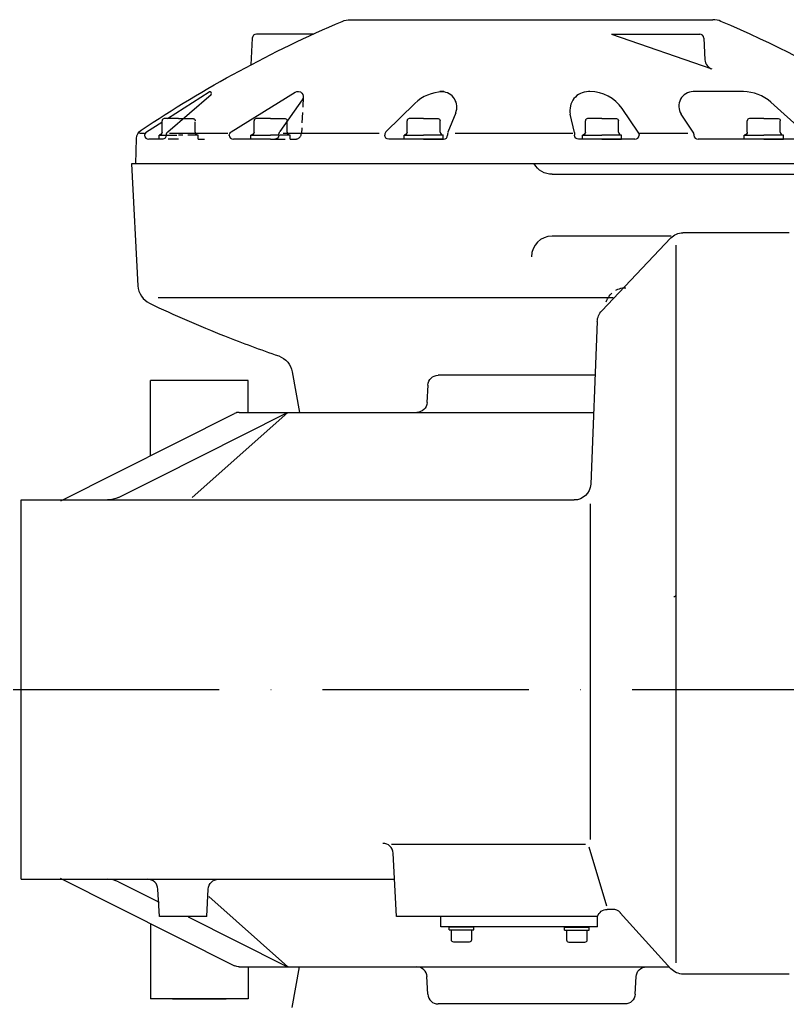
# Model space of a CAD drawing. Extents: x 98 to 2541, y 521 to 1479.
# Tile 3 of 6: x 1452 to 1824, y 847 to 1325. Entities that reach past the tile are written whole.
import ezdxf

# ---------------------------------------------------------------- set-up
doc = ezdxf.new("R2010")
doc.units = 0
doc.header["$LTSCALE"] = 10
doc.linetypes.add('DASHED', pattern=[0.75, 0.5, -0.25])
doc.linetypes.add('GEN7', pattern=[15, 10, -2.5, 0, -2.5])
doc.layers.get('0').update_dxf_attribs({"linetype": 'CONTINUOUS'})
doc.layers.add('7', color=4, linetype='GEN7')

msp = doc.modelspace()

# ---------------------------------------------------------------- linework, layer by layer
at = {"linetype": 'CONTINUOUS'}
for p, q in [((1612.04, 1325), (1787.96, 1325)), ((1612.04, 1325), (1787.96, 1325)), ((1564.58, 1316.1), (1563.9, 1303.13)), ((1564.58, 1316.1), (1563.9, 1303.13)), ((1594.1, 1318), (1566.57, 1318)), ((1594.1, 1318), (1566.57, 1318)), ((1738.73, 1318), (1781.58, 1318)), ((1738.73, 1318), (1787.49, 1301.1)), ((1738.73, 1318), (1781.58, 1318)), ((1738.73, 1318), (1787.49, 1301.1)), ((1783.58, 1316.1), (1784.13, 1305.56)), ((1783.58, 1316.1), (1784.13, 1305.56)), ((1523.48, 1277.09), (1543.61, 1289.93)), ((1523.48, 1277.09), (1543.61, 1289.93)), ((1554.36, 1270.59), (1585.33, 1289.84)), ((1554.36, 1270.59), (1585.33, 1289.84)), ((1728.32, 1290.09), (1727.61, 1290.09)), ((1728.32, 1290.09), (1727.61, 1290.09)), ((1802.78, 1290.09), (1778.43, 1290.09)), ((1802.78, 1290.09), (1778.43, 1290.09)), ((1523.55, 1270.6), (1544.55, 1288.64)), ((1523.55, 1270.6), (1544.55, 1288.64)), ((1588.83, 1286.14), (1577.98, 1270.78)), ((1588.83, 1286.14), (1577.98, 1270.78)), ((1832.14, 1270.59), (1816.14, 1284.97)), ((1832.14, 1270.59), (1816.14, 1284.97)), ((1643.46, 1284.38), (1629.4, 1270.59)), ((1643.46, 1284.38), (1629.4, 1270.59)), ((1751.8, 1270.51), (1743.97, 1281.88)), ((1751.8, 1270.51), (1743.97, 1281.88)), ((1513.28, 1270.59), (1520.72, 1275.33)), ((1513.28, 1270.59), (1520.72, 1275.33)), ((1520.82, 1270.5), (1520.82, 1276)), ((1520.82, 1270.5), (1520.82, 1276)), ((1528.82, 1277), (1521.82, 1277)), ((1528.82, 1277), (1521.82, 1277)), ((1528.82, 1277), (1530.93, 1277)), ((1528.82, 1277), (1530.93, 1277)), ((1565.43, 1270.5), (1565.43, 1276)), ((1565.43, 1270.5), (1565.43, 1276)), ((1573.43, 1277), (1566.43, 1277)), ((1573.43, 1277), (1566.43, 1277)), ((1573.43, 1277), (1580.43, 1277)), ((1573.43, 1277), (1580.43, 1277)), ((1639.67, 1270.5), (1639.67, 1276)), ((1639.67, 1270.5), (1639.67, 1276)), ((1647.67, 1277), (1640.67, 1277)), ((1647.67, 1277), (1640.67, 1277)), ((1647.67, 1277), (1654.67, 1277)), ((1647.67, 1277), (1654.67, 1277)), ((1655.67, 1270.5), (1655.67, 1276)), ((1655.67, 1270.5), (1655.67, 1276)), ((1663.23, 1279.8), (1659.44, 1270.36)), ((1663.23, 1279.8), (1659.44, 1270.36)), ((1720.8, 1270.21), (1718.82, 1279.15)), ((1720.8, 1270.21), (1718.82, 1279.15)), ((1726.15, 1270.5), (1726.15, 1276)), ((1726.15, 1270.5), (1726.15, 1276)), ((1734.15, 1277), (1727.15, 1277)), ((1734.15, 1277), (1727.15, 1277)), ((1734.15, 1277), (1741.15, 1277)), ((1734.15, 1277), (1741.15, 1277)), ((1742.15, 1270.5), (1742.15, 1276)), ((1742.15, 1270.5), (1742.15, 1276)), ((1778.46, 1270.51), (1772.62, 1279.18)), ((1778.46, 1270.51), (1772.62, 1279.18)), ((1804.65, 1270.5), (1804.65, 1276)), ((1804.65, 1270.5), (1804.65, 1276)), ((1812.65, 1277), (1805.65, 1277)), ((1812.65, 1277), (1805.65, 1277)), ((1812.65, 1277), (1819.65, 1277)), ((1812.65, 1277), (1819.65, 1277)), ((1820.65, 1270.5), (1820.65, 1276)), ((1820.65, 1270.5), (1820.65, 1276)), ((1508, 1255), (1508.44, 1267.44)), ((1508, 1255), (1508.44, 1267.44)), ((1509.88, 1270), (1512.36, 1270)), ((1509.88, 1270), (1512.36, 1270)), ((1512.36, 1268.9), (1512.36, 1269)), ((1512.36, 1268.9), (1512.36, 1269)), ((1520.82, 1267), (1514.36, 1267)), ((1520.82, 1267), (1514.36, 1267)), ((1519.32, 1269), (1522.9, 1269)), ((1519.32, 1267), (1519.32, 1269)), ((1519.32, 1267), (1519.32, 1269)), ((1519.32, 1269), (1522.9, 1269)), ((1521.02, 1267), (1519.32, 1267)), ((1521.02, 1267), (1519.32, 1267)), ((1522.82, 1269.06), (1522.82, 1269)), ((1522.82, 1269.06), (1522.82, 1269)), ((1524.39, 1270), (1552.73, 1270)), ((1524.39, 1270), (1552.73, 1270)), ((1553.42, 1269), (1553.42, 1268.89)), ((1553.42, 1269), (1553.42, 1268.89)), ((1563.93, 1267), (1555.42, 1267)), ((1563.93, 1267), (1555.42, 1267)), ((1563.93, 1269), (1573.43, 1269)), ((1563.93, 1269), (1573.43, 1269)), ((1563.93, 1267), (1563.93, 1269)), ((1563.93, 1267), (1563.93, 1269)), ((1573.43, 1267), (1563.93, 1267)), ((1573.43, 1267), (1563.93, 1267)), ((1577.43, 1269), (1573.43, 1269)), ((1577.43, 1269), (1573.43, 1269)), ((1573.43, 1267), (1575.43, 1267)), ((1573.43, 1267), (1575.43, 1267)), ((1577.43, 1269.05), (1577.43, 1269)), ((1577.43, 1269.05), (1577.43, 1269)), ((1579.59, 1270), (1626.03, 1270)), ((1579.59, 1270), (1626.03, 1270)), ((1657.3, 1267), (1630.8, 1267)), ((1657.3, 1267), (1630.8, 1267)), ((1638.17, 1269), (1647.67, 1269)), ((1638.17, 1269), (1647.67, 1269)), ((1638.17, 1267), (1638.17, 1269)), ((1638.17, 1267), (1638.17, 1269)), ((1647.67, 1267), (1638.17, 1267)), ((1647.67, 1267), (1638.17, 1267)), ((1657.17, 1269), (1647.67, 1269)), ((1657.17, 1269), (1647.67, 1269)), ((1647.67, 1267), (1657.17, 1267)), ((1647.67, 1267), (1657.17, 1267)), ((1657.17, 1267), (1657.17, 1269)), ((1657.17, 1267), (1657.17, 1269)), ((1659.3, 1269.61), (1659.3, 1269)), ((1659.3, 1269.61), (1659.3, 1269)), ((1662.92, 1270), (1720.1, 1270)), ((1662.92, 1270), (1720.1, 1270)), ((1720.84, 1269.78), (1720.84, 1269)), ((1720.84, 1269.78), (1720.84, 1269)), ((1750.15, 1267), (1722.84, 1267)), ((1750.15, 1267), (1722.84, 1267)), ((1724.65, 1269), (1734.15, 1269)), ((1724.65, 1269), (1734.15, 1269)), ((1724.65, 1267), (1724.65, 1269)), ((1724.65, 1267), (1724.65, 1269)), ((1734.15, 1267), (1724.65, 1267)), ((1734.15, 1267), (1724.65, 1267)), ((1743.65, 1269), (1734.15, 1269)), ((1743.65, 1269), (1734.15, 1269)), ((1734.15, 1267), (1743.65, 1267)), ((1734.15, 1267), (1743.65, 1267)), ((1743.65, 1267), (1743.65, 1269)), ((1743.65, 1267), (1743.65, 1269)), ((1752.15, 1270), (1775.76, 1270)), ((1752.15, 1270), (1775.76, 1270)), ((1752.15, 1269.38), (1752.15, 1269)), ((1752.15, 1269.38), (1752.15, 1269)), ((1778.8, 1269.39), (1778.8, 1269)), ((1778.8, 1269.39), (1778.8, 1269)), ((1830.8, 1267), (1780.8, 1267)), ((1830.8, 1267), (1780.8, 1267)), ((1803.15, 1269), (1812.65, 1269)), ((1803.15, 1269), (1812.65, 1269)), ((1803.15, 1267), (1803.15, 1269)), ((1803.15, 1267), (1803.15, 1269)), ((1812.65, 1267), (1803.15, 1267)), ((1812.65, 1267), (1803.15, 1267)), ((1822.15, 1269), (1812.65, 1269)), ((1822.15, 1269), (1812.65, 1269)), ((1812.65, 1267), (1822.15, 1267)), ((1812.65, 1267), (1822.15, 1267)), ((1822.15, 1267), (1822.15, 1269)), ((1822.15, 1267), (1822.15, 1269)), ((2023, 1255), (1506, 1255)), ((2023, 1255), (1506, 1255)), ((1506, 1255), (1509.1, 1195.92)), ((1506, 1255), (1509.1, 1195.92)), ((2021, 1255), (1508, 1255)), ((2021, 1255), (1508, 1255)), ((1710, 1250), (1868, 1250)), ((1710, 1250), (1868, 1250)), ((1767.69, 1220), (1710, 1220)), ((1767.63, 1219.11), (1734.07, 1183.78)), ((1825, 1221.6), (1773.43, 1221.6)), ((1770, 1215.6), (1770, 867.54)), ((1739.56, 1190), (1518.87, 1190)), ((1731.88, 1178.59), (1728.69, 1099.68)), ((1583.98, 1154.16), (1587.44, 1134.5)), ((1730.64, 1152.5), (1654.74, 1152.5)), ((1562.5, 1150), (1515.13, 1150)), ((1515.13, 1113.77), (1515.13, 1150)), ((1562.5, 1134.64), (1562.5, 1150)), ((1649.75, 1147.76), (1649.3, 1139.24)), ((1471.75, 1091.67), (1556, 1133.97)), ((1519.33, 1103.15), (1580.72, 1133.97)), ((1535.42, 1093.15), (1581.77, 1134.5)), ((1558.25, 1134.5), (1730.3, 1134.5)), ((1499.65, 1093.28), (1519.33, 1103.15)), ((1452.5, 908), (1452.5, 1092)), ((1452.5, 1092), (1720.7, 1092)), ((1728.38, 1090.1), (1728.38, 927.38)), ((1632.13, 925), (1726.26, 925)), ((1727.85, 923.82), (1736.35, 895.2)), ((1634.5, 890), (1632.89, 920.69)), ((1452.5, 908), (1633.32, 908)), ((1471.46, 908.47), (1556, 866.03)), ((1499.65, 906.72), (1519.33, 896.85)), ((1519.5, 890), (1518.8, 903.26)), ((1542.5, 890), (1543.19, 903.26)), ((1543.53, 899.62), (1581.77, 865.5)), ((1739.37, 893.4), (1736.74, 893.4)), ((1542.5, 890), (1519.5, 890)), ((1533.52, 889.72), (1580.72, 866.03)), ((1732, 890), (1634.5, 890)), ((1656, 885), (1656, 890)), ((1732, 885), (1732, 890)), ((1767.62, 864.63), (1743.07, 891.76)), ((1515.13, 886.34), (1515.13, 850)), ((1732, 885), (1656, 885)), ((1660.05, 883.5), (1660.05, 885)), ((1660.05, 885), (1671.95, 885)), ((1671.95, 883.5), (1671.95, 885)), ((1716.05, 884.84), (1727.95, 884.84)), ((1716.05, 883.34), (1716.05, 884.84)), ((1727.95, 883.34), (1727.95, 884.84)), ((1660.05, 883.5), (1671.95, 883.5)), ((1661.15, 878.62), (1661.15, 883.5)), ((1670.9, 883.5), (1670.9, 878.62)), ((1716.05, 883.34), (1727.95, 883.34)), ((1717.15, 878.46), (1717.15, 883.34)), ((1726.9, 883.34), (1726.9, 878.46)), ((1669.77, 877.5), (1662.27, 877.5)), ((1725.77, 877.34), (1718.27, 877.34)), ((1558.25, 865.5), (1766.69, 865.5)), ((1562.5, 865.52), (1562.5, 850)), ((1583.98, 845.84), (1587.44, 865.5)), ((1649.75, 852.24), (1649.3, 860.76)), ((1750.25, 852.24), (1750.69, 860.76)), ((1825, 862), (1773.55, 862)), ((1562.5, 850), (1515.13, 850)), ((1562.5, 850), (1515.13, 850)), ((1525.8, 850), (1551.83, 850)), ((1745.25, 847.5), (1654.74, 847.5))]:
    msp.add_line(p, q, dxfattribs=at)
at = {"linetype": 'DASHED'}
for p, q in [((1657.46, 1290.09), (1655.53, 1290.09)), ((1657.46, 1290.09), (1655.53, 1290.09)), ((1589.3, 1287.5), (1588.38, 1269.84)), ((1589.3, 1287.5), (1588.38, 1269.84)), ((1530.93, 1277), (1535.82, 1277)), ((1530.93, 1277), (1535.82, 1277)), ((1536.82, 1270.5), (1536.82, 1276)), ((1536.82, 1270.5), (1536.82, 1276)), ((1581.43, 1270.5), (1581.43, 1276)), ((1581.43, 1270.5), (1581.43, 1276)), ((1528.82, 1267), (1521.02, 1267)), ((1528.82, 1267), (1521.02, 1267)), ((1522.9, 1269), (1528.82, 1269)), ((1522.9, 1269), (1528.82, 1269)), ((1538.32, 1269), (1528.82, 1269)), ((1538.32, 1269), (1528.82, 1269)), ((1538.32, 1267), (1538.32, 1269)), ((1538.32, 1267), (1538.32, 1269)), ((1538.32, 1267), (1541.32, 1267)), ((1538.32, 1267), (1541.32, 1267)), ((1575.43, 1267), (1582.93, 1267)), ((1575.43, 1267), (1582.93, 1267)), ((1582.93, 1269), (1577.43, 1269)), ((1582.93, 1269), (1577.43, 1269)), ((1582.93, 1267), (1582.93, 1269)), ((1582.93, 1267), (1582.93, 1269)), ((1582.93, 1267), (1585.38, 1267)), ((1582.93, 1267), (1585.38, 1267)), ((1628.8, 1269.16), (1628.8, 1269)), ((1628.8, 1269.16), (1628.8, 1269))]:
    msp.add_line(p, q, dxfattribs=at)
at = {"linetype": 'CONTINUOUS', "extrusion": (0, 0, -1)}
for centre, radius, start, end in [((-1843.84, 772.44, 0), 600, 56.268, 66.866), ((-1843.84, 772.44, 0), 600, 56.268, 66.866), ((-1513.43, 1267.27, 0), 5, 2, 56.268), ((-1513.43, 1267.27, 0), 5, 2, 56.268), ((-1630.8, 1269, 0), 2, 270, 0), ((-1630.8, 1269, 0), 2, 270, 0)]:
    msp.add_arc(centre, radius, start, end, dxfattribs=at)
at = {"linetype": 'CONTINUOUS', "extrusion": (-4.99185e-23, 1.16838e-22, -1)}
msp.add_arc((-1612.04, 1315, 0), 10, 66.866, 90, dxfattribs=at)
msp.add_arc((-1612.04, 1315, 0), 10, 66.866, 90, dxfattribs=at)
at = {"linetype": 'CONTINUOUS'}
for centre, radius, start, end in [((1787.96, 1315, 0), 10, 66.866, 90), ((1787.96, 1315, 0), 10, 66.866, 90), ((1556.16, 772.44, 0), 600, 58.994, 66.866), ((1556.16, 772.44, 0), 600, 58.994, 66.866), ((1566.57, 1316, 0), 2, 90, 177), ((1566.57, 1316, 0), 2, 90, 177), ((1781.58, 1316, 0), 2, 3, 90), ((1781.58, 1316, 0), 2, 3, 90), ((1789.12, 1305.82, 0), 5, 183, 250.883), ((1789.12, 1305.82, 0), 5, 183, 250.883), ((1544.03, 1289.25, 0), 0.8, 310.375, 122.3431), ((1544.03, 1289.25, 0), 0.8, 310.375, 122.3431), ((1657.46, 1270.09, 0), 20, 92.1266, 134.4284), ((1657.46, 1270.09, 0), 20, 92.1266, 134.4284), ((1656.27, 1282.59, 0), 7.5, 338.166, 86.527), ((1656.27, 1282.59, 0), 7.5, 338.166, 86.527), ((1727.61, 1281.09, 0), 9, 90, 192.469), ((1727.61, 1281.09, 0), 9, 90, 192.469), ((1728.32, 1271.09, 0), 19, 34.578, 90), ((1728.32, 1271.09, 0), 19, 34.578, 90), ((1778.43, 1283.09, 0), 7, 90, 213.941), ((1778.43, 1283.09, 0), 7, 90, 213.941), ((1802.78, 1270.09, 0), 20, 48.052, 90), ((1802.78, 1270.09, 0), 20, 48.052, 90), ((1521.82, 1276, 0), 1, 90, 180), ((1521.82, 1276, 0), 1, 90, 180), ((1566.43, 1276, 0), 1, 90, 180), ((1566.43, 1276, 0), 1, 90, 180), ((1640.67, 1276, 0), 1, 90, 180), ((1640.67, 1276, 0), 1, 90, 180), ((1727.15, 1276, 0), 1, 90, 180), ((1727.15, 1276, 0), 1, 90, 180), ((1805.65, 1276, 0), 1, 90, 180), ((1805.65, 1276, 0), 1, 90, 180), ((1514.36, 1268.9, 0), 2, 122.5306, 180), ((1514.36, 1268.9, 0), 2, 122.5306, 180), ((1524.82, 1269.06, 0), 2, 129.5561, 180), ((1524.82, 1269.06, 0), 2, 129.5561, 180), ((1630.8, 1269.16, 0), 2, 134.4284, 180), ((1630.8, 1269.16, 0), 2, 134.4284, 180), ((1514.36, 1269, 0), 2, 180, 270), ((1514.36, 1269, 0), 2, 180, 270), ((1514.36, 1269, 0), 2, 180, 270), ((1514.36, 1269, 0), 2, 180, 270), ((1555.42, 1269, 0), 2, 180, 270), ((1555.42, 1269, 0), 2, 180, 270), ((1657.17, 1270.5, 0), 1.5, 180, 270), ((1657.17, 1270.5, 0), 1.5, 180, 270), ((1657.3, 1269, 0), 2, 270, 0), ((1657.3, 1269, 0), 2, 270, 0), ((1661.3, 1269.61, 0), 2, 158.1657, 180), ((1661.3, 1269.61, 0), 2, 158.1657, 180), ((1743.65, 1270.5, 0), 1.5, 180, 270), ((1743.65, 1270.5, 0), 1.5, 180, 270), ((1750.15, 1269, 0), 2, 270, 0), ((1750.15, 1269, 0), 2, 270, 0), ((1750.15, 1269.38, 0), 2, 0, 34.578), ((1750.15, 1269.38, 0), 2, 0, 34.578), ((1776.8, 1269.39, 0), 2, 0, 33.941), ((1776.8, 1269.39, 0), 2, 0, 33.941), ((1780.8, 1269, 0), 2, 180, 270), ((1780.8, 1269, 0), 2, 180, 270), ((1822.15, 1270.5, 0), 1.5, 180, 270), ((1822.15, 1270.5, 0), 1.5, 180, 270), ((1710, 1210, 0), 10, 90, 180), ((1710, 1210, 0), 10, 90, 180), ((1519.08, 1196.44, 0), 10, 183, 244.583), ((1519.08, 1196.44, 0), 10, 183, 244.583), ((1772.31, 1729.33, 0), 600, 244.583, 248.367), ((1772.31, 1729.33, 0), 600, 244.583, 248.367), ((1772.31, 1729.33, 0), 600, 248.367, 251.041), ((1772.31, 1729.33, 0), 600, 248.367, 251.041), ((1558.25, 1129.5, 0), 5, 90, 116.6557), ((1627.9, 920.43, 0), 5, 3, 90), ((1494.27, 896, 0), 12, 63.344, 90), ((1513.81, 903, 0), 5, 3, 90), ((1739.37, 888.4, 0), 5, 42.138, 90), ((1582.96, 870.5, 0), 5, 243.344, 270), ((1644.31, 860.5, 0), 5, 3, 90), ((1654.74, 852.5, 0), 5, 183, 270)]:
    msp.add_arc(centre, radius, start, end, dxfattribs=at)
at = {"linetype": 'CONTINUOUS', "extrusion": (-3.44576e-25, 6.01262e-24, -1)}
msp.add_arc((-1586.7, 1287.64, 0), 2.6, 58.122, 215.223, dxfattribs=at)
msp.add_arc((-1586.7, 1287.64, 0), 2.6, 58.122, 215.223, dxfattribs=at)
at = {"linetype": 'DASHED', "extrusion": (-5.12867e-24, -5.12867e-24, -1)}
msp.add_arc((-1535.82, 1276, 0), 1, 90, 180, dxfattribs=at)
msp.add_arc((-1535.82, 1276, 0), 1, 90, 180, dxfattribs=at)
at = {"linetype": 'CONTINUOUS', "extrusion": (7.86852e-24, 7.86852e-24, -1)}
msp.add_arc((-1580.43, 1276, 0), 1, 90, 180, dxfattribs=at)
msp.add_arc((-1580.43, 1276, 0), 1, 90, 180, dxfattribs=at)
at = {"linetype": 'CONTINUOUS', "extrusion": (9.40387e-24, 9.40387e-24, -1)}
msp.add_arc((-1654.67, 1276, 0), 1, 90, 180, dxfattribs=at)
msp.add_arc((-1654.67, 1276, 0), 1, 90, 180, dxfattribs=at)
at = {"linetype": 'CONTINUOUS', "extrusion": (8.52078e-24, 8.52078e-24, -1)}
msp.add_arc((-1741.15, 1276, 0), 1, 90, 180, dxfattribs=at)
msp.add_arc((-1741.15, 1276, 0), 1, 90, 180, dxfattribs=at)
at = {"linetype": 'CONTINUOUS', "extrusion": (-1.29236e-23, -1.29236e-23, -1)}
msp.add_arc((-1819.65, 1276, 0), 1, 90, 180, dxfattribs=at)
msp.add_arc((-1819.65, 1276, 0), 1, 90, 180, dxfattribs=at)
at = {"linetype": 'CONTINUOUS', "extrusion": (1.46269e-23, -8.12814e-24, -1)}
msp.add_arc((-1555.42, 1268.89, 0), 2, 0, 58.122, dxfattribs=at)
msp.add_arc((-1555.42, 1268.89, 0), 2, 0, 58.122, dxfattribs=at)
at = {"linetype": 'CONTINUOUS', "extrusion": (-3.9852e-23, 1.26506e-23, -1)}
msp.add_arc((-1580.43, 1269.05, 0), 3, 0, 35.223, dxfattribs=at)
msp.add_arc((-1580.43, 1269.05, 0), 3, 0, 35.223, dxfattribs=at)
at = {"linetype": 'CONTINUOUS', "extrusion": (3.78467e-24, -3.78467e-24, -1)}
msp.add_arc((-1519.32, 1270.5, 0), 1.5, 180, 270, dxfattribs=at)
msp.add_arc((-1519.32, 1270.5, 0), 1.5, 180, 270, dxfattribs=at)
at = {"linetype": 'CONTINUOUS', "extrusion": (2.84067e-24, -2.84067e-24, -1)}
msp.add_arc((-1520.82, 1269, 0), 2, 180, 270, dxfattribs=at)
msp.add_arc((-1520.82, 1269, 0), 2, 180, 270, dxfattribs=at)
at = {"linetype": 'DASHED'}
for centre, radius, start, end in [((1538.32, 1270.5, 0), 1.5, 180, 270), ((1538.32, 1270.5, 0), 1.5, 180, 270), ((1582.93, 1270.5, 0), 1.5, 180, 270), ((1582.93, 1270.5, 0), 1.5, 180, 270), ((1585.38, 1270, 0), 3, 270, 357), ((1585.38, 1270, 0), 3, 270, 357)]:
    msp.add_arc(centre, radius, start, end, dxfattribs=at)
at = {"linetype": 'CONTINUOUS', "extrusion": (7.78114e-24, -7.78114e-24, -1)}
for centre in [(-1563.93, 1270.5, 0), (-1563.93, 1270.5, 0), (-1638.17, 1270.5, 0), (-1638.17, 1270.5, 0)]:
    msp.add_arc(centre, 1.5, 180, 270, dxfattribs=at)
at = {"linetype": 'CONTINUOUS', "extrusion": (6.2161e-24, -6.2161e-24, -1)}
msp.add_arc((-1575.43, 1269, 0), 2, 180, 270, dxfattribs=at)
msp.add_arc((-1575.43, 1269, 0), 2, 180, 270, dxfattribs=at)
at = {"linetype": 'CONTINUOUS', "extrusion": (-1.56536e-23, 1.32085e-22, -1)}
msp.add_arc((-1718.84, 1269.78, 0), 2, 167.531, 180, dxfattribs=at)
msp.add_arc((-1718.84, 1269.78, 0), 2, 167.531, 180, dxfattribs=at)
at = {"linetype": 'CONTINUOUS', "extrusion": (3.62214e-24, 3.62214e-24, -1)}
msp.add_arc((-1722.84, 1269, 0), 2, 270, 0, dxfattribs=at)
msp.add_arc((-1722.84, 1269, 0), 2, 270, 0, dxfattribs=at)
at = {"linetype": 'CONTINUOUS', "extrusion": (-5.8202e-24, 5.8202e-24, -1)}
msp.add_arc((-1724.65, 1270.5, 0), 1.5, 180, 270, dxfattribs=at)
msp.add_arc((-1724.65, 1270.5, 0), 1.5, 180, 270, dxfattribs=at)
at = {"linetype": 'CONTINUOUS', "extrusion": (1.18562e-23, -1.18562e-23, -1)}
msp.add_arc((-1803.15, 1270.5, 0), 1.5, 180, 270, dxfattribs=at)
msp.add_arc((-1803.15, 1270.5, 0), 1.5, 180, 270, dxfattribs=at)
at = {"linetype": 'CONTINUOUS', "extrusion": (-1.28485e-24, -1.28134e-23, -1)}
msp.add_arc((-1710, 1260, 0), 10, 270, 330, dxfattribs=at)
msp.add_arc((-1710, 1260, 0), 10, 270, 330, dxfattribs=at)
at = {"linetype": 'CONTINUOUS', "extrusion": (3.34208e-24, -7.78474e-24, -1)}
msp.add_arc((-1773.43, 1213.6, 0), 8, 43.531, 90, dxfattribs=at)
at = {"linetype": 'DASHED', "extrusion": (1.68399e-24, -2.3295e-24, -1)}
msp.add_arc((-1745.75, 1185, 0), 10, 18.274, 90, dxfattribs=at)
at = {"linetype": 'CONTINUOUS', "extrusion": (1.22445e-23, -7.48881e-26, -1)}
msp.add_arc((-1739.87, 1178.27, 0), 8, 2.313, 43.531, dxfattribs=at)
at = {"linetype": 'CONTINUOUS', "extrusion": (1.55122e-24, 1.32583e-24, -1)}
msp.add_arc((-1574.13, 1152.42, 0), 10, 108.959, 170, dxfattribs=at)
msp.add_arc((-1574.13, 1152.42, 0), 10, 108.959, 170, dxfattribs=at)
at = {"linetype": 'CONTINUOUS', "extrusion": (-3.42489e-24, 3.60908e-24, -1)}
msp.add_arc((-1654.74, 1147.5, 0), 5, 3, 90, dxfattribs=at)
at = {"linetype": 'CONTINUOUS', "extrusion": (-1.21886e-24, 1.28441e-24, -1)}
msp.add_arc((-1644.31, 1139.5, 0), 5, 183, 270, dxfattribs=at)
at = {"linetype": 'CONTINUOUS', "extrusion": (-3.48107e-24, 1.4694e-23, -1)}
msp.add_arc((-1582.96, 1129.5, 0), 5, 63.344, 90, dxfattribs=at)
at = {"linetype": 'CONTINUOUS', "extrusion": (-1.2213e-24, 1.27162e-24, -1)}
msp.add_arc((-1720.7, 1100, 0), 8, 182.313, 270, dxfattribs=at)
at = {"linetype": 'CONTINUOUS', "extrusion": (-2.08691e-24, 8.80911e-24, -1)}
msp.add_arc((-1494.27, 1104, 0), 12, 243.344, 270, dxfattribs=at)
at = {"linetype": 'DASHED', "extrusion": (-1.78352e-23, 1.78352e-23, -1)}
msp.add_arc((-1769, 1046, 0), 1, 180, 270, dxfattribs=at)
msp.add_arc((-1769, 1046, 0), 1, 180, 270, dxfattribs=at)
at = {"linetype": 'CONTINUOUS', "extrusion": (2.49866e-24, -2.63304e-24, -1)}
msp.add_arc((-1548.19, 903, 0), 5, 3, 90, dxfattribs=at)
at = {"linetype": 'CONTINUOUS', "extrusion": (4.2109e-24, -5.85979e-24, -1)}
msp.add_arc((-1736.74, 888.4, 0), 5, 18.597, 90, dxfattribs=at)
at = {"linetype": 'CONTINUOUS', "extrusion": (-1.02339e-23, -1.02339e-23, -1)}
msp.add_arc((-1662.27, 878.62, 0), 1.12, 270, 0, dxfattribs=at)
at = {"linetype": 'CONTINUOUS', "extrusion": (1.84478e-24, -1.84478e-24, -1)}
msp.add_arc((-1669.77, 878.62, 0), 1.12, 180, 270, dxfattribs=at)
at = {"linetype": 'CONTINUOUS', "extrusion": (-1.50358e-24, -1.50358e-24, -1)}
msp.add_arc((-1718.27, 878.46, 0), 1.12, 270, 0, dxfattribs=at)
at = {"linetype": 'CONTINUOUS', "extrusion": (-3.53523e-24, 3.53523e-24, -1)}
msp.add_arc((-1725.77, 878.46, 0), 1.12, 180, 270, dxfattribs=at)
at = {"linetype": 'CONTINUOUS', "extrusion": (1.72689e-23, 7.28943e-23, -1)}
msp.add_arc((-1558.25, 870.5, 0), 5, 270, 296.6557, dxfattribs=at)
at = {"linetype": 'CONTINUOUS', "extrusion": (9.1662e-25, -9.65916e-25, -1)}
msp.add_arc((-1755.69, 860.5, 0), 5, 3, 90, dxfattribs=at)
at = {"linetype": 'CONTINUOUS', "extrusion": (2.51936e-24, 5.67691e-24, -1)}
msp.add_arc((-1773.55, 870, 0), 8, 270, 317.8624, dxfattribs=at)
at = {"linetype": 'CONTINUOUS', "extrusion": (2.65985e-25, -2.8029e-25, -1)}
msp.add_arc((-1745.25, 852.5, 0), 5, 183, 270, dxfattribs=at)
at = {"layer": '7'}
msp.add_line((97.66, 1000), (2541.01, 1000), dxfattribs=at)

doc.saveas('drawing.dxf')
